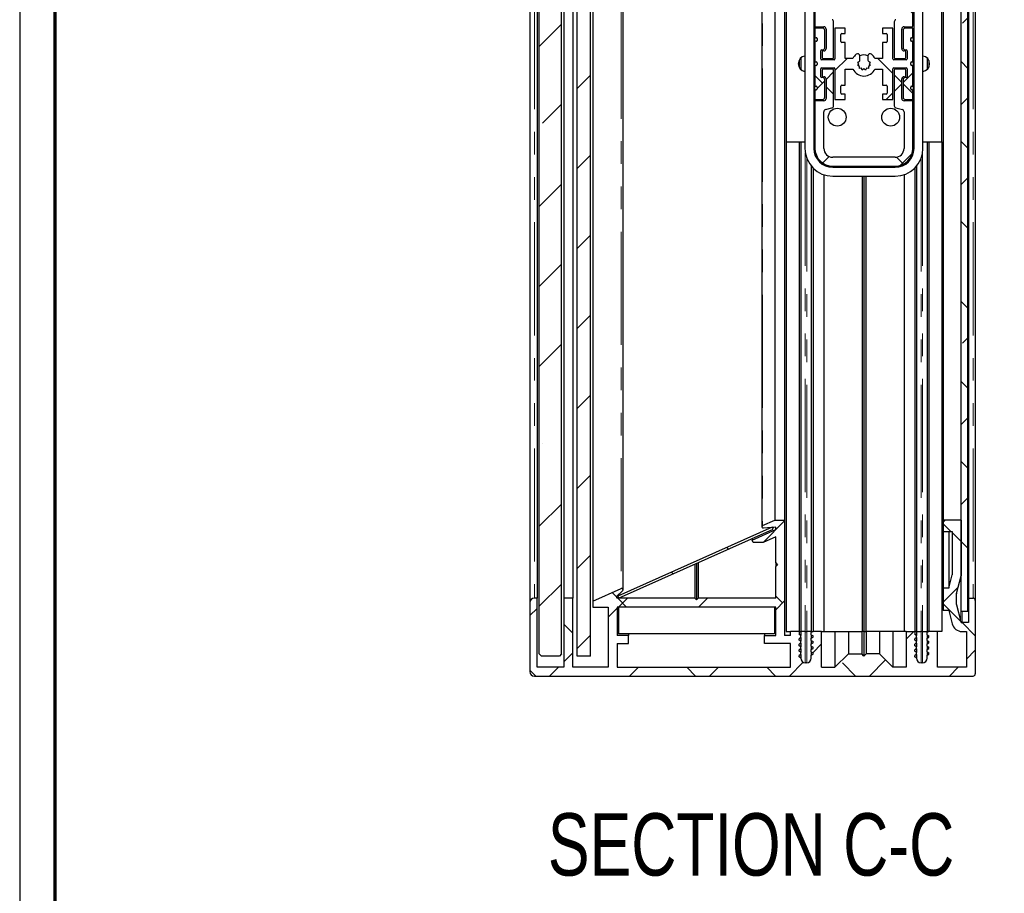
# Paper-space layout 'Section C EZ' of a CAD drawing. Header units: millimetres. Extents: x 7 to 291, y 7 to 204.
# Tile 2 of 6: x 7 to 62, y 51 to 100. Entities that reach past the tile are written whole.
import ezdxf

# ---------------------------------------------------------------- set-up
doc = ezdxf.new("R2010")
doc.units = ezdxf.units.MM
doc.linetypes.add('PHANTOM', pattern=[12.7, 6.35, -1.27, 1.27, -1.27, 1.27, -1.27])
doc.layers.add('LAYER2', color=7, linetype='Continuous')
doc.layers.add('LOGO', color=7, linetype='Continuous')
doc.styles.add('SLDTEXTSTYLE1', font='TXT', dxfattribs={"width": 0.75})

psp = doc.layouts.new('Section C EZ')

# ---------------------------------------------------------------- hatches: boundary and pattern name
at = {"linetype": 'Continuous', "lineweight": 18}
h = psp.add_hatch(dxfattribs=at)
h.set_pattern_fill('ANSI35', style=0)
h.paths.add_polyline_path([(36.99, 180.503), (36.865, 180.628), (35.865, 180.628), (35.74, 180.503), (35.74, 64.503), (35.865, 64.378), (36.865, 64.378), (36.99, 64.503)], flags=0)
h = psp.add_hatch(dxfattribs=at)
h.set_pattern_fill('ANSI31', style=0)
h.paths.add_polyline_path([(37.865, 64.378), (38.615, 64.378), (38.615, 180.628), (37.865, 180.628)], flags=0)
h = psp.add_hatch(dxfattribs=at)
h.set_pattern_fill('ANSI38', angle=90, style=0)
h.paths.add_polyline_path([(59.415, 66.878), (59.79, 66.878), (59.79, 178.128), (59.415, 178.128)], flags=0)
h = psp.add_hatch(dxfattribs=at)
h.set_pattern_fill('ANSI37', style=0)
edge = h.paths.add_edge_path(flags=0)
edge.add_line((55.715, 103.378), (52.215, 103.378))
edge.add_arc((52.215, 102.378), 1, 90, 180)
edge.add_line((51.215, 102.378), (51.215, 99.753))
edge.add_arc((51.265, 99.753), 0.05, 180, 270)
edge.add_line((51.265, 99.703), (51.715, 99.703))
edge.add_arc((51.715, 99.578), 0.125, 0, 90, ccw=False)
edge.add_line((51.84, 99.578), (51.84, 98.478))
edge.add_arc((51.715, 98.478), 0.125, 270, 360, ccw=False)
edge.add_line((51.715, 98.353), (51.665, 98.353))
edge.add_arc((51.665, 98.303), 0.05, 90, 180)
edge.add_line((51.615, 98.303), (51.615, 97.978))
edge.add_arc((51.665, 97.978), 0.05, 180, 270)
edge.add_line((51.665, 97.928), (52.215, 97.928))
edge.add_arc((52.215, 97.978), 0.05, 270, 360)
edge.add_line((52.265, 97.978), (52.265, 99.982))
edge.add_arc((52.14, 99.982), 0.125, 0, 75)
edge.add_line((52.172, 100.103), (51.807, 100.2))
edge.add_arc((51.84, 100.321), 0.125, 180, 255, ccw=False)
edge.add_line((51.715, 100.321), (51.715, 102.378))
edge.add_arc((52.215, 102.378), 0.5, 90, 180, ccw=False)
edge.add_line((52.215, 102.878), (55.715, 102.878))
edge.add_arc((55.715, 102.378), 0.5, 0, 90, ccw=False)
edge.add_line((56.215, 102.378), (56.215, 100.321))
edge.add_arc((56.09, 100.321), 0.125, 285, 360, ccw=False)
edge.add_line((56.122, 100.2), (55.757, 100.103))
edge.add_arc((55.79, 99.982), 0.125, 105, 180)
edge.add_line((55.665, 99.982), (55.665, 97.978))
edge.add_arc((55.715, 97.978), 0.05, 180, 270)
edge.add_line((55.715, 97.928), (56.265, 97.928))
edge.add_arc((56.265, 97.978), 0.05, 270, 360)
edge.add_line((56.315, 97.978), (56.315, 98.303))
edge.add_arc((56.265, 98.303), 0.05, 0, 90)
edge.add_line((56.265, 98.353), (56.215, 98.353))
edge.add_arc((56.215, 98.478), 0.125, 180, 270, ccw=False)
edge.add_line((56.09, 98.478), (56.09, 99.578))
edge.add_arc((56.215, 99.578), 0.125, 90, 180, ccw=False)
edge.add_line((56.215, 99.703), (56.665, 99.703))
edge.add_arc((56.665, 99.753), 0.05, 270, 360)
edge.add_line((56.715, 99.753), (56.715, 102.378))
edge.add_arc((55.715, 102.378), 1, 0, 90)
h = psp.add_hatch(dxfattribs=at)
h.set_pattern_fill('ANSI38', style=0)
edge = h.paths.add_edge_path(flags=0)
edge.add_line((52.34, 95.628), (52.915, 95.628))
edge.add_line((52.915, 95.628), (52.915, 95.928))
edge.add_line((52.915, 95.928), (52.715, 95.928))
edge.add_arc((52.715, 95.978), 0.05, 180, 270, ccw=False)
edge.add_line((52.665, 95.978), (52.665, 96.378))
edge.add_arc((52.715, 96.378), 0.05, 90, 180, ccw=False)
edge.add_line((52.715, 96.428), (52.915, 96.428))
edge.add_line((52.915, 96.428), (52.915, 97.328))
edge.add_line((52.915, 97.328), (53.346, 97.328))
edge.add_arc((53.965, 97.628), 0.688, 205.8721, 334.1279)
edge.add_line((54.583, 97.328), (55.015, 97.328))
edge.add_line((55.015, 97.328), (55.015, 96.428))
edge.add_line((55.015, 96.428), (55.215, 96.428))
edge.add_arc((55.215, 96.378), 0.05, 0, 90, ccw=False)
edge.add_line((55.265, 96.378), (55.265, 95.978))
edge.add_arc((55.215, 95.978), 0.05, 270, 360, ccw=False)
edge.add_line((55.215, 95.928), (55.015, 95.928))
edge.add_line((55.015, 95.928), (55.015, 95.628))
edge.add_line((55.015, 95.628), (55.59, 95.628))
edge.add_line((55.59, 95.628), (55.59, 97.353))
edge.add_arc((55.64, 97.353), 0.05, 90, 180, ccw=False)
edge.add_line((55.64, 97.403), (56.34, 97.403))
edge.add_arc((56.34, 97.353), 0.05, 0, 90, ccw=False)
edge.add_line((56.39, 97.353), (56.39, 96.903))
edge.add_arc((56.34, 96.903), 0.05, 270, 360, ccw=False)
edge.add_line((56.34, 96.853), (56.29, 96.853))
edge.add_arc((56.29, 96.728), 0.125, 90, 180)
edge.add_line((56.165, 96.728), (56.165, 95.753))
edge.add_arc((56.29, 95.753), 0.125, 180, 270)
edge.add_line((56.29, 95.628), (56.715, 95.628))
edge.add_line((56.715, 95.628), (56.715, 96.115))
edge.add_arc((56.665, 96.115), 0.05, 0, 90)
edge.add_line((56.665, 96.165), (56.64, 96.165))
edge.add_arc((56.64, 96.215), 0.05, 180, 270, ccw=False)
edge.add_line((56.59, 96.215), (56.59, 96.315))
edge.add_arc((56.64, 96.315), 0.05, 90, 180, ccw=False)
edge.add_line((56.64, 96.365), (56.665, 96.365))
edge.add_arc((56.665, 96.415), 0.05, 270, 360)
edge.add_line((56.715, 96.415), (56.715, 97.478))
edge.add_arc((56.665, 97.478), 0.05, 0, 90)
edge.add_line((56.665, 97.528), (56.64, 97.528))
edge.add_arc((56.64, 97.578), 0.05, 180, 270, ccw=False)
edge.add_line((56.59, 97.578), (56.59, 97.678))
edge.add_arc((56.64, 97.678), 0.05, 90, 180, ccw=False)
edge.add_line((56.64, 97.728), (56.665, 97.728))
edge.add_arc((56.665, 97.778), 0.05, 270, 360)
edge.add_line((56.715, 97.778), (56.715, 98.84))
edge.add_arc((56.665, 98.84), 0.05, 0, 90)
edge.add_line((56.665, 98.89), (56.64, 98.89))
edge.add_arc((56.64, 98.94), 0.05, 180, 270, ccw=False)
edge.add_line((56.59, 98.94), (56.59, 99.04))
edge.add_arc((56.64, 99.04), 0.05, 90, 180, ccw=False)
edge.add_line((56.64, 99.09), (56.665, 99.09))
edge.add_arc((56.665, 99.14), 0.05, 270, 360)
edge.add_line((56.715, 99.14), (56.715, 99.628))
edge.add_line((56.715, 99.628), (56.29, 99.628))
edge.add_arc((56.29, 99.503), 0.125, 90, 180)
edge.add_line((56.165, 99.503), (56.165, 98.528))
edge.add_arc((56.29, 98.528), 0.125, 180, 270)
edge.add_line((56.29, 98.403), (56.34, 98.403))
edge.add_arc((56.34, 98.353), 0.05, 0, 90, ccw=False)
edge.add_line((56.39, 98.353), (56.39, 97.903))
edge.add_arc((56.34, 97.903), 0.05, 270, 360, ccw=False)
edge.add_line((56.34, 97.853), (55.64, 97.853))
edge.add_arc((55.64, 97.903), 0.05, 180, 270, ccw=False)
edge.add_line((55.59, 97.903), (55.59, 99.628))
edge.add_line((55.59, 99.628), (55.015, 99.628))
edge.add_line((55.015, 99.628), (55.015, 99.328))
edge.add_line((55.015, 99.328), (55.215, 99.328))
edge.add_arc((55.215, 99.278), 0.05, 0, 90, ccw=False)
edge.add_line((55.265, 99.278), (55.265, 98.878))
edge.add_arc((55.215, 98.878), 0.05, 270, 360, ccw=False)
edge.add_line((55.215, 98.828), (55.015, 98.828))
edge.add_line((55.015, 98.828), (55.015, 97.928))
edge.add_line((55.015, 97.928), (54.583, 97.928))
edge.add_arc((53.965, 97.628), 0.688, 25.8721, 51.5214)
edge.add_arc((54.315, 98.068), 0.125, 51.5214, 180)
edge.add_line((54.19, 98.068), (54.19, 97.83))
edge.add_arc((54.265, 97.83), 0.075, 180, 243.7324)
edge.add_line((54.231, 97.763), (54.315, 97.722))
edge.add_line((54.315, 97.722), (54.252, 97.628))
edge.add_line((54.252, 97.628), (54.315, 97.534))
edge.add_line((54.315, 97.534), (54.214, 97.484))
edge.add_line((54.214, 97.484), (54.221, 97.371))
edge.add_line((54.221, 97.371), (54.108, 97.379))
edge.add_line((54.108, 97.379), (54.058, 97.278))
edge.add_line((54.058, 97.278), (53.965, 97.34))
edge.add_line((53.965, 97.34), (53.871, 97.278))
edge.add_line((53.871, 97.278), (53.821, 97.379))
edge.add_line((53.821, 97.379), (53.708, 97.371))
edge.add_line((53.708, 97.371), (53.716, 97.484))
edge.add_line((53.716, 97.484), (53.614, 97.534))
edge.add_line((53.614, 97.534), (53.677, 97.628))
edge.add_line((53.677, 97.628), (53.614, 97.722))
edge.add_line((53.614, 97.722), (53.698, 97.763))
edge.add_arc((53.665, 97.83), 0.075, 296.2676, 360)
edge.add_line((53.74, 97.83), (53.74, 98.068))
edge.add_arc((53.615, 98.068), 0.125, 0, 128.4786)
edge.add_arc((53.965, 97.628), 0.688, 128.4786, 154.1279)
edge.add_line((53.346, 97.928), (52.915, 97.928))
edge.add_line((52.915, 97.928), (52.915, 98.828))
edge.add_line((52.915, 98.828), (52.715, 98.828))
edge.add_arc((52.715, 98.878), 0.05, 180, 270, ccw=False)
edge.add_line((52.665, 98.878), (52.665, 99.278))
edge.add_arc((52.715, 99.278), 0.05, 90, 180, ccw=False)
edge.add_line((52.715, 99.328), (52.915, 99.328))
edge.add_line((52.915, 99.328), (52.915, 99.628))
edge.add_line((52.915, 99.628), (52.34, 99.628))
edge.add_line((52.34, 99.628), (52.34, 97.903))
edge.add_arc((52.29, 97.903), 0.05, 270, 360, ccw=False)
edge.add_line((52.29, 97.853), (51.59, 97.853))
edge.add_arc((51.59, 97.903), 0.05, 180, 270, ccw=False)
edge.add_line((51.54, 97.903), (51.54, 98.353))
edge.add_arc((51.59, 98.353), 0.05, 90, 180, ccw=False)
edge.add_line((51.59, 98.403), (51.64, 98.403))
edge.add_arc((51.64, 98.528), 0.125, 270, 360)
edge.add_line((51.765, 98.528), (51.765, 99.503))
edge.add_arc((51.64, 99.503), 0.125, 0, 90)
edge.add_line((51.64, 99.628), (51.215, 99.628))
edge.add_line((51.215, 99.628), (51.215, 99.14))
edge.add_arc((51.265, 99.14), 0.05, 180, 270)
edge.add_line((51.265, 99.09), (51.29, 99.09))
edge.add_arc((51.29, 99.04), 0.05, 0, 90, ccw=False)
edge.add_line((51.34, 99.04), (51.34, 98.94))
edge.add_arc((51.29, 98.94), 0.05, 270, 360, ccw=False)
edge.add_line((51.29, 98.89), (51.265, 98.89))
edge.add_arc((51.265, 98.84), 0.05, 90, 180)
edge.add_line((51.215, 98.84), (51.215, 97.778))
edge.add_arc((51.265, 97.778), 0.05, 180, 270)
edge.add_line((51.265, 97.728), (51.29, 97.728))
edge.add_arc((51.29, 97.678), 0.05, 0, 90, ccw=False)
edge.add_line((51.34, 97.678), (51.34, 97.578))
edge.add_arc((51.29, 97.578), 0.05, 270, 360, ccw=False)
edge.add_line((51.29, 97.528), (51.265, 97.528))
edge.add_arc((51.265, 97.478), 0.05, 90, 180)
edge.add_line((51.215, 97.478), (51.215, 96.415))
edge.add_arc((51.265, 96.415), 0.05, 180, 270)
edge.add_line((51.265, 96.365), (51.29, 96.365))
edge.add_arc((51.29, 96.315), 0.05, 0, 90, ccw=False)
edge.add_line((51.34, 96.315), (51.34, 96.215))
edge.add_arc((51.29, 96.215), 0.05, 270, 360, ccw=False)
edge.add_line((51.29, 96.165), (51.265, 96.165))
edge.add_arc((51.265, 96.115), 0.05, 90, 180)
edge.add_line((51.215, 96.115), (51.215, 95.628))
edge.add_line((51.215, 95.628), (51.64, 95.628))
edge.add_arc((51.64, 95.753), 0.125, 270, 360)
edge.add_line((51.765, 95.753), (51.765, 96.728))
edge.add_arc((51.64, 96.728), 0.125, 0, 90)
edge.add_line((51.64, 96.853), (51.59, 96.853))
edge.add_arc((51.59, 96.903), 0.05, 180, 270, ccw=False)
edge.add_line((51.54, 96.903), (51.54, 97.353))
edge.add_arc((51.59, 97.353), 0.05, 90, 180, ccw=False)
edge.add_line((51.59, 97.403), (52.29, 97.403))
edge.add_arc((52.29, 97.353), 0.05, 0, 90, ccw=False)
edge.add_line((52.34, 97.353), (52.34, 95.628))
h = psp.add_hatch(dxfattribs=at)
h.set_pattern_fill('ANSI37', style=0)
edge = h.paths.add_edge_path(flags=0)
edge.add_line((51.215, 95.503), (51.215, 92.878))
edge.add_arc((52.215, 92.878), 1, 180, 270)
edge.add_line((52.215, 91.878), (55.715, 91.878))
edge.add_arc((55.715, 92.878), 1, 270, 360)
edge.add_line((56.715, 92.878), (56.715, 95.503))
edge.add_arc((56.665, 95.503), 0.05, 0, 90)
edge.add_line((56.665, 95.553), (56.215, 95.553))
edge.add_arc((56.215, 95.678), 0.125, 180, 270, ccw=False)
edge.add_line((56.09, 95.678), (56.09, 96.778))
edge.add_arc((56.215, 96.778), 0.125, 90, 180, ccw=False)
edge.add_line((56.215, 96.903), (56.265, 96.903))
edge.add_arc((56.265, 96.953), 0.05, 270, 360)
edge.add_line((56.315, 96.953), (56.315, 97.278))
edge.add_arc((56.265, 97.278), 0.05, 0, 90)
edge.add_line((56.265, 97.328), (55.715, 97.328))
edge.add_arc((55.715, 97.278), 0.05, 90, 180)
edge.add_line((55.665, 97.278), (55.665, 95.274))
edge.add_arc((55.79, 95.274), 0.125, 180, 255)
edge.add_line((55.757, 95.153), (56.122, 95.055))
edge.add_arc((56.09, 94.934), 0.125, 0, 75, ccw=False)
edge.add_line((56.215, 94.934), (56.215, 92.878))
edge.add_arc((55.715, 92.878), 0.5, 270, 360, ccw=False)
edge.add_line((55.715, 92.378), (52.215, 92.378))
edge.add_arc((52.215, 92.878), 0.5, 180, 270, ccw=False)
edge.add_line((51.715, 92.878), (51.715, 94.934))
edge.add_arc((51.84, 94.934), 0.125, 105, 180, ccw=False)
edge.add_line((51.807, 95.055), (52.172, 95.153))
edge.add_arc((52.14, 95.274), 0.125, 285, 360)
edge.add_line((52.265, 95.274), (52.265, 97.278))
edge.add_arc((52.215, 97.278), 0.05, 0, 90)
edge.add_line((52.215, 97.328), (51.665, 97.328))
edge.add_arc((51.665, 97.278), 0.05, 90, 180)
edge.add_line((51.615, 97.278), (51.615, 96.953))
edge.add_arc((51.665, 96.953), 0.05, 180, 270)
edge.add_line((51.665, 96.903), (51.715, 96.903))
edge.add_arc((51.715, 96.778), 0.125, 0, 90, ccw=False)
edge.add_line((51.84, 96.778), (51.84, 95.678))
edge.add_arc((51.715, 95.678), 0.125, 270, 360, ccw=False)
edge.add_line((51.715, 95.553), (51.265, 95.553))
edge.add_arc((51.265, 95.503), 0.05, 90, 180)
h = psp.add_hatch(dxfattribs=at)
h.set_pattern_fill('ANSI38', style=0)
edge = h.paths.add_edge_path(flags=0)
edge.add_line((57.608, 64.483), (57.508, 64.425))
edge.add_line((57.508, 64.425), (57.508, 64.253))
edge.add_arc((57.258, 64.253), 0.25, 270, 360, ccw=False)
edge.add_line((57.258, 64.003), (57.171, 64.003))
edge.add_arc((57.171, 64.253), 0.25, 180, 270, ccw=False)
edge.add_line((56.921, 64.253), (56.921, 64.266))
edge.add_line((56.921, 64.266), (56.821, 64.324))
edge.add_line((56.821, 64.324), (56.821, 64.399))
edge.add_line((56.821, 64.399), (56.921, 64.457))
edge.add_line((56.921, 64.457), (56.921, 64.584))
edge.add_line((56.921, 64.584), (56.821, 64.641))
edge.add_line((56.821, 64.641), (56.821, 64.716))
edge.add_line((56.821, 64.716), (56.921, 64.774))
edge.add_line((56.921, 64.774), (56.921, 64.901))
edge.add_line((56.921, 64.901), (56.821, 64.959))
edge.add_line((56.821, 64.959), (56.821, 65.034))
edge.add_line((56.821, 65.034), (56.921, 65.092))
edge.add_line((56.921, 65.092), (56.921, 65.219))
edge.add_line((56.921, 65.219), (56.821, 65.276))
edge.add_line((56.821, 65.276), (56.821, 65.351))
edge.add_line((56.821, 65.351), (56.921, 65.409))
edge.add_line((56.921, 65.409), (56.921, 65.536))
edge.add_line((56.921, 65.536), (56.821, 65.594))
edge.add_line((56.821, 65.594), (56.821, 65.753))
edge.add_line((56.821, 65.753), (56.34, 65.753))
edge.add_line((56.34, 65.753), (56.34, 63.753))
edge.add_line((56.34, 63.753), (55.59, 63.753))
edge.add_line((55.59, 63.753), (54.84, 64.503))
edge.add_line((54.84, 64.503), (54.09, 64.503))
edge.add_line((54.09, 64.503), (53.965, 64.378))
edge.add_line((53.965, 64.378), (53.84, 64.503))
edge.add_line((53.84, 64.503), (53.09, 64.503))
edge.add_line((53.09, 64.503), (52.34, 63.753))
edge.add_line((52.34, 63.753), (51.59, 63.753))
edge.add_line((51.59, 63.753), (51.59, 65.753))
edge.add_line((51.59, 65.753), (51.108, 65.753))
edge.add_line((51.108, 65.753), (51.008, 65.695))
edge.add_line((51.008, 65.695), (51.008, 65.568))
edge.add_line((51.008, 65.568), (51.108, 65.51))
edge.add_line((51.108, 65.51), (51.108, 65.435))
edge.add_line((51.108, 65.435), (51.008, 65.378))
edge.add_line((51.008, 65.378), (51.008, 65.25))
edge.add_line((51.008, 65.25), (51.108, 65.193))
edge.add_line((51.108, 65.193), (51.108, 65.118))
edge.add_line((51.108, 65.118), (51.008, 65.06))
edge.add_line((51.008, 65.06), (51.008, 64.933))
edge.add_line((51.008, 64.933), (51.108, 64.875))
edge.add_line((51.108, 64.875), (51.108, 64.8))
edge.add_line((51.108, 64.8), (51.008, 64.743))
edge.add_line((51.008, 64.743), (51.008, 64.615))
edge.add_line((51.008, 64.615), (51.108, 64.558))
edge.add_line((51.108, 64.558), (51.108, 64.483))
edge.add_line((51.108, 64.483), (51.008, 64.425))
edge.add_line((51.008, 64.425), (51.008, 64.253))
edge.add_arc((50.758, 64.253), 0.25, 270, 360, ccw=False)
edge.add_line((50.758, 64.003), (50.671, 64.003))
edge.add_arc((50.671, 64.253), 0.25, 180, 270, ccw=False)
edge.add_line((50.421, 64.253), (50.421, 64.266))
edge.add_line((50.421, 64.266), (50.321, 64.324))
edge.add_line((50.321, 64.324), (50.321, 64.399))
edge.add_line((50.321, 64.399), (50.421, 64.457))
edge.add_line((50.421, 64.457), (50.421, 64.584))
edge.add_line((50.421, 64.584), (50.321, 64.641))
edge.add_line((50.321, 64.641), (50.321, 64.716))
edge.add_line((50.321, 64.716), (50.421, 64.774))
edge.add_line((50.421, 64.774), (50.421, 64.901))
edge.add_line((50.421, 64.901), (50.321, 64.959))
edge.add_line((50.321, 64.959), (50.321, 65.034))
edge.add_line((50.321, 65.034), (50.421, 65.092))
edge.add_line((50.421, 65.092), (50.421, 65.219))
edge.add_line((50.421, 65.219), (50.321, 65.276))
edge.add_line((50.321, 65.276), (50.321, 65.351))
edge.add_line((50.321, 65.351), (50.421, 65.409))
edge.add_line((50.421, 65.409), (50.421, 65.536))
edge.add_line((50.421, 65.536), (50.321, 65.594))
edge.add_line((50.321, 65.594), (50.321, 65.753))
edge.add_line((50.321, 65.753), (49.84, 65.753))
edge.add_line((49.84, 65.753), (49.84, 65.528))
edge.add_line((49.84, 65.528), (49.515, 65.528))
edge.add_line((49.515, 65.528), (49.515, 72.003))
edge.add_line((49.515, 72.003), (48.965, 72.003))
edge.add_line((48.965, 72.003), (48.279, 71.698))
edge.add_arc((48.31, 71.629), 0.075, 114, 274)
edge.add_line((48.315, 71.554), (49.015, 71.603))
edge.add_line((49.015, 71.603), (49.015, 71.478))
edge.add_line((49.015, 71.478), (47.683, 70.885))
edge.add_line((47.683, 70.885), (47.742, 70.753))
edge.add_line((47.742, 70.753), (48.308, 70.753))
edge.add_line((48.308, 70.753), (49.015, 71.067))
edge.add_line((49.015, 71.067), (49.015, 69.603))
edge.add_line((49.015, 69.603), (49.115, 69.503))
edge.add_line((49.115, 69.503), (49.015, 69.403))
edge.add_line((49.015, 69.403), (49.015, 67.628))
edge.add_line((49.015, 67.628), (44.665, 67.628))
edge.add_line((44.665, 67.628), (44.565, 67.528))
edge.add_line((44.565, 67.528), (44.465, 67.628))
edge.add_line((44.465, 67.628), (40.116, 67.628))
edge.add_arc((40.116, 67.678), 0.05, 134, 270, ccw=False)
edge.add_line((40.081, 67.714), (40.417, 68.038))
edge.add_arc((40.365, 68.092), 0.075, 314, 474)
edge.add_line((40.334, 68.16), (38.74, 67.45))
edge.add_line((38.74, 67.45), (38.74, 67.128))
edge.add_line((38.74, 67.128), (39.615, 67.128))
edge.add_line((39.615, 67.128), (39.615, 63.753))
edge.add_line((39.615, 63.753), (37.615, 63.753))
edge.add_line((37.615, 63.753), (37.615, 67.628))
edge.add_line((37.615, 67.628), (37.115, 67.628))
edge.add_line((37.115, 67.628), (37.115, 63.753))
edge.add_line((37.115, 63.753), (35.615, 63.753))
edge.add_line((35.615, 63.753), (35.615, 67.628))
edge.add_line((35.615, 67.628), (35.465, 67.628))
edge.add_arc((35.465, 67.378), 0.25, 90, 180)
edge.add_line((35.215, 67.378), (35.215, 63.503))
edge.add_arc((35.465, 63.503), 0.25, 180, 270)
edge.add_line((35.465, 63.253), (60.09, 63.253))
edge.add_arc((60.09, 63.378), 0.125, 270, 360)
edge.add_line((60.215, 63.378), (60.215, 67.503))
edge.add_arc((60.09, 67.503), 0.125, 0, 90)
edge.add_line((60.09, 67.628), (59.84, 67.628))
edge.add_line((59.84, 67.628), (59.84, 66.253))
edge.add_line((59.84, 66.253), (59.473, 66.253))
edge.add_arc((59.473, 66.328), 0.075, 194, 270, ccw=False)
edge.add_line((59.4, 66.31), (59.167, 67.247))
edge.add_arc((59.24, 67.265), 0.075, 180, 194, ccw=False)
edge.add_line((59.165, 67.265), (59.165, 67.866))
edge.add_arc((59.24, 67.866), 0.075, 166, 180, ccw=False)
edge.add_line((59.167, 67.884), (59.415, 68.878))
edge.add_line((59.415, 68.878), (59.415, 72.003))
edge.add_line((59.415, 72.003), (58.415, 72.003))
edge.add_line((58.415, 72.003), (58.415, 71.378))
edge.add_line((58.415, 71.378), (58.915, 71.378))
edge.add_line((58.915, 71.378), (58.915, 68.939))
edge.add_line((58.915, 68.939), (58.728, 68.19))
edge.add_line((58.728, 68.19), (58.415, 68.19))
edge.add_line((58.415, 68.19), (58.415, 66.94))
edge.add_line((58.415, 66.94), (58.728, 66.94))
edge.add_line((58.728, 66.94), (58.915, 66.189))
edge.add_arc((59.473, 66.328), 0.575, 194, 270)
edge.add_line((59.473, 65.753), (59.715, 65.753))
edge.add_line((59.715, 65.753), (59.715, 63.753))
edge.add_line((59.715, 63.753), (58.09, 63.753))
edge.add_line((58.09, 63.753), (58.09, 65.753))
edge.add_line((58.09, 65.753), (57.608, 65.753))
edge.add_line((57.608, 65.753), (57.508, 65.695))
edge.add_line((57.508, 65.695), (57.508, 65.568))
edge.add_line((57.508, 65.568), (57.608, 65.51))
edge.add_line((57.608, 65.51), (57.608, 65.435))
edge.add_line((57.608, 65.435), (57.508, 65.378))
edge.add_line((57.508, 65.378), (57.508, 65.25))
edge.add_line((57.508, 65.25), (57.608, 65.193))
edge.add_line((57.608, 65.193), (57.608, 65.118))
edge.add_line((57.608, 65.118), (57.508, 65.06))
edge.add_line((57.508, 65.06), (57.508, 64.933))
edge.add_line((57.508, 64.933), (57.608, 64.875))
edge.add_line((57.608, 64.875), (57.608, 64.8))
edge.add_line((57.608, 64.8), (57.508, 64.743))
edge.add_line((57.508, 64.743), (57.508, 64.615))
edge.add_line((57.508, 64.615), (57.608, 64.558))
edge.add_line((57.608, 64.558), (57.608, 64.483))
h.paths.add_polyline_path([(40.115, 65.528), (40.115, 67.128), (49.015, 67.128), (49.015, 65.528), (48.39, 65.528), (48.39, 65.078), (49.84, 65.078), (49.84, 63.753), (40.115, 63.753), (40.115, 65.078), (40.74, 65.078), (40.74, 65.528)], flags=0)
h = psp.add_hatch(dxfattribs=at)
h.set_pattern_fill('ANSI38', angle=90, style=0)
h.paths.add_polyline_path([(40.191, 67.631), (48.87, 71.495), (48.819, 71.61), (40.14, 67.746)], flags=0)

# ---------------------------------------------------------------- linework, layer by layer
at = {"color": 7, "linetype": 'Continuous', "lineweight": 25}
for p, q in [((35.74, 64.503), (35.74, 180.503)), ((36.99, 64.503), (36.99, 180.503)), ((37.865, 64.378), (37.865, 180.628)), ((38.615, 64.378), (38.615, 180.628)), ((59.415, 66.878), (59.415, 178.128)), ((59.79, 66.878), (59.79, 178.128)), ((35.215, 177.878), (35.215, 67.378)), ((35.615, 177.628), (35.615, 67.628)), ((37.115, 177.628), (37.115, 67.628)), ((37.615, 177.628), (37.615, 67.628)), ((38.74, 177.805), (38.74, 67.45)), ((59.84, 177.628), (59.84, 67.628)), ((60.215, 177.753), (60.215, 67.503)), ((40.44, 68.092), (40.44, 177.164)), ((48.235, 173.626), (48.235, 71.629)), ((48.965, 173.253), (48.965, 72.003)), ((49.515, 173.253), (49.515, 72.003)), ((58.415, 173.253), (58.415, 72.003)), ((50.652, 102.378), (50.652, 92.878)), ((51.152, 102.378), (51.152, 92.878)), ((51.215, 102.378), (51.215, 99.753)), ((56.715, 99.753), (56.715, 102.378)), ((56.777, 92.878), (56.777, 102.378)), ((57.277, 92.878), (57.277, 102.378)), ((49.59, 102.003), (49.59, 93.253)), ((58.34, 93.253), (58.34, 102.003)), ((51.215, 99.628), (51.215, 99.14)), ((51.64, 99.628), (51.215, 99.628)), ((51.265, 99.703), (51.715, 99.703)), ((51.765, 98.528), (51.765, 99.503)), ((51.84, 99.578), (51.84, 98.478)), ((52.265, 97.978), (52.265, 99.982)), ((52.34, 99.628), (52.34, 97.903)), ((52.915, 99.628), (52.34, 99.628)), ((52.915, 99.328), (52.915, 99.628)), ((55.015, 99.628), (55.015, 99.328)), ((55.59, 99.628), (55.015, 99.628)), ((55.59, 97.903), (55.59, 99.628)), ((55.665, 99.982), (55.665, 97.978)), ((56.09, 98.478), (56.09, 99.578)), ((56.165, 99.503), (56.165, 98.528)), ((56.215, 99.703), (56.665, 99.703)), ((56.715, 99.628), (56.29, 99.628)), ((56.715, 99.14), (56.715, 99.628)), ((51.265, 99.09), (51.29, 99.09)), ((51.34, 99.04), (51.34, 98.94)), ((52.665, 98.878), (52.665, 99.278)), ((52.715, 99.328), (52.915, 99.328)), ((55.015, 99.328), (55.215, 99.328)), ((55.265, 99.278), (55.265, 98.878)), ((56.59, 98.94), (56.59, 99.04)), ((56.64, 99.09), (56.665, 99.09)), ((51.215, 98.84), (51.215, 97.778)), ((51.29, 98.89), (51.265, 98.89)), ((51.59, 98.403), (51.64, 98.403)), ((52.915, 98.828), (52.715, 98.828)), ((52.915, 97.928), (52.915, 98.828)), ((55.015, 98.828), (55.015, 97.928)), ((55.215, 98.828), (55.015, 98.828)), ((56.29, 98.403), (56.34, 98.403)), ((56.665, 98.89), (56.64, 98.89)), ((56.715, 97.778), (56.715, 98.84)), ((50.421, 97.952), (50.421, 97.304)), ((51.54, 97.903), (51.54, 98.353)), ((52.29, 97.853), (51.59, 97.853)), ((51.615, 98.303), (51.615, 97.978)), ((51.715, 98.353), (51.665, 98.353)), ((51.665, 97.928), (52.215, 97.928)), ((53.346, 97.928), (52.915, 97.928)), ((53.74, 97.83), (53.74, 98.068)), ((54.19, 98.068), (54.19, 97.83)), ((55.015, 97.928), (54.583, 97.928)), ((56.34, 97.853), (55.64, 97.853)), ((55.715, 97.928), (56.265, 97.928)), ((56.265, 98.353), (56.215, 98.353)), ((56.315, 97.978), (56.315, 98.303)), ((56.39, 98.353), (56.39, 97.903)), ((57.508, 97.952), (57.508, 97.304)), ((50.321, 97.818), (50.321, 97.437)), ((51.215, 97.478), (51.215, 96.415)), ((51.265, 97.728), (51.29, 97.728)), ((51.29, 97.528), (51.265, 97.528)), ((51.34, 97.678), (51.34, 97.578)), ((51.54, 96.903), (51.54, 97.353)), ((51.59, 97.403), (52.29, 97.403)), ((52.215, 97.328), (51.665, 97.328)), ((52.34, 97.353), (52.34, 95.628)), ((52.915, 97.328), (53.346, 97.328)), ((52.915, 96.428), (52.915, 97.328)), ((53.614, 97.722), (53.698, 97.763)), ((53.677, 97.628), (53.614, 97.722)), ((53.614, 97.534), (53.677, 97.628)), ((53.716, 97.484), (53.614, 97.534)), ((53.708, 97.371), (53.716, 97.484)), ((53.821, 97.379), (53.708, 97.371)), ((53.871, 97.278), (53.821, 97.379)), ((53.965, 97.34), (53.871, 97.278)), ((54.058, 97.278), (53.965, 97.34)), ((54.108, 97.379), (54.058, 97.278)), ((54.221, 97.371), (54.108, 97.379)), ((54.315, 97.534), (54.214, 97.484)), ((54.214, 97.484), (54.221, 97.371)), ((54.231, 97.763), (54.315, 97.722)), ((54.315, 97.722), (54.252, 97.628)), ((54.252, 97.628), (54.315, 97.534)), ((54.583, 97.328), (55.015, 97.328)), ((55.015, 97.328), (55.015, 96.428)), ((55.59, 95.628), (55.59, 97.353)), ((55.64, 97.403), (56.34, 97.403)), ((56.265, 97.328), (55.715, 97.328)), ((56.39, 97.353), (56.39, 96.903)), ((56.59, 97.578), (56.59, 97.678)), ((56.64, 97.728), (56.665, 97.728)), ((56.665, 97.528), (56.64, 97.528)), ((56.715, 96.415), (56.715, 97.478)), ((57.608, 97.818), (57.608, 97.437)), ((51.64, 96.853), (51.59, 96.853)), ((51.615, 97.278), (51.615, 96.953)), ((51.665, 96.903), (51.715, 96.903)), ((51.84, 96.778), (51.84, 95.678)), ((52.265, 95.274), (52.265, 97.278)), ((55.665, 97.278), (55.665, 95.274)), ((56.09, 95.678), (56.09, 96.778)), ((56.215, 96.903), (56.265, 96.903)), ((56.34, 96.853), (56.29, 96.853)), ((56.315, 96.953), (56.315, 97.278)), ((51.265, 96.365), (51.29, 96.365)), ((51.34, 96.315), (51.34, 96.215)), ((51.765, 95.753), (51.765, 96.728)), ((52.665, 95.978), (52.665, 96.378)), ((52.715, 96.428), (52.915, 96.428)), ((55.015, 96.428), (55.215, 96.428)), ((55.265, 96.378), (55.265, 95.978)), ((56.165, 96.728), (56.165, 95.753)), ((56.59, 96.215), (56.59, 96.315)), ((56.64, 96.365), (56.665, 96.365)), ((51.215, 96.115), (51.215, 95.628)), ((51.215, 95.628), (51.64, 95.628)), ((51.29, 96.165), (51.265, 96.165)), ((52.34, 95.628), (52.915, 95.628)), ((52.915, 95.928), (52.715, 95.928)), ((52.915, 95.628), (52.915, 95.928)), ((55.015, 95.928), (55.015, 95.628)), ((55.215, 95.928), (55.015, 95.928)), ((55.015, 95.628), (55.59, 95.628)), ((56.29, 95.628), (56.715, 95.628)), ((56.665, 96.165), (56.64, 96.165)), ((56.715, 95.628), (56.715, 96.115)), ((51.215, 95.503), (51.215, 92.878)), ((51.715, 95.553), (51.265, 95.553)), ((51.807, 95.055), (52.172, 95.153)), ((55.757, 95.153), (56.122, 95.055)), ((56.665, 95.553), (56.215, 95.553)), ((56.715, 92.878), (56.715, 95.503)), ((51.715, 92.878), (51.715, 94.934)), ((56.215, 94.934), (56.215, 92.878)), ((49.59, 93.253), (50.652, 93.253)), ((49.59, 93.253), (49.59, 65.753)), ((50.321, 93.253), (50.321, 65.753)), ((50.421, 93.253), (50.421, 65.753)), ((57.277, 93.253), (58.34, 93.253)), ((57.508, 93.253), (57.508, 65.753)), ((57.608, 93.253), (57.608, 65.753)), ((58.34, 93.253), (58.34, 65.753)), ((55.715, 92.378), (52.215, 92.378)), ((51.008, 91.885), (51.008, 65.753)), ((51.108, 91.774), (51.108, 65.753)), ((52.215, 91.878), (55.715, 91.878)), ((52.215, 91.815), (55.715, 91.815)), ((56.821, 91.774), (56.821, 65.753)), ((56.921, 91.885), (56.921, 65.753)), ((51.715, 91.397), (51.715, 65.753)), ((52.215, 91.315), (55.715, 91.315)), ((53.865, 91.315), (53.865, 65.753)), ((53.965, 91.315), (53.965, 65.753)), ((54.065, 91.315), (54.065, 65.753)), ((56.215, 91.397), (56.215, 65.753)), ((48.279, 71.698), (48.965, 72.003)), ((48.965, 72.003), (49.515, 72.003)), ((49.515, 72.003), (49.515, 65.528)), ((58.415, 72.003), (58.415, 71.378)), ((59.415, 72.003), (58.415, 72.003)), ((59.415, 72.003), (59.415, 68.878)), ((48.819, 71.61), (40.14, 67.746)), ((40.191, 67.631), (48.87, 71.495)), ((47.683, 70.885), (49.015, 71.478)), ((49.015, 71.603), (48.315, 71.554)), ((48.87, 71.495), (48.819, 71.61)), ((48.833, 71.591), (48.829, 71.588)), ((48.885, 71.591), (48.837, 71.57)), ((48.839, 71.591), (48.885, 71.591)), ((48.885, 71.591), (48.885, 71.594)), ((49.015, 71.478), (49.015, 71.603)), ((58.415, 71.378), (58.915, 71.378)), ((58.415, 71.378), (58.415, 68.19)), ((58.728, 71.378), (58.728, 68.19)), ((58.915, 71.378), (58.915, 68.939)), ((47.683, 70.967), (47.683, 70.885)), ((47.742, 70.753), (47.683, 70.885)), ((49.015, 71.067), (48.308, 70.753)), ((49.015, 69.603), (49.015, 71.067)), ((48.308, 70.753), (47.742, 70.753)), ((44.465, 69.534), (44.465, 67.628)), ((44.565, 69.579), (44.565, 67.528)), ((44.665, 69.623), (44.665, 67.628)), ((49.015, 69.603), (49.115, 69.503)), ((49.015, 69.603), (49.015, 69.403)), ((49.015, 69.403), (49.115, 69.503)), ((49.015, 67.628), (49.015, 69.403)), ((58.728, 68.19), (58.915, 68.939)), ((59.167, 67.884), (59.415, 68.878)), ((38.74, 67.45), (40.334, 68.16)), ((40.081, 67.714), (40.417, 68.038)), ((58.415, 68.19), (58.415, 66.94)), ((58.728, 68.19), (58.415, 68.19)), ((35.615, 67.628), (35.465, 67.628)), ((35.615, 63.753), (35.615, 67.628)), ((37.115, 67.628), (37.115, 63.753)), ((37.615, 67.628), (37.115, 67.628)), ((37.615, 63.753), (37.615, 67.628)), ((38.74, 67.45), (38.74, 67.128)), ((44.465, 67.628), (40.116, 67.628)), ((40.14, 67.746), (40.191, 67.631)), ((40.289, 67.812), (40.156, 67.753)), ((40.156, 67.753), (40.156, 67.786)), ((40.156, 67.753), (40.157, 67.753)), ((44.565, 67.528), (44.465, 67.628)), ((44.665, 67.628), (44.565, 67.528)), ((49.015, 67.628), (44.665, 67.628)), ((59.165, 67.265), (59.165, 67.866)), ((59.84, 67.628), (59.84, 66.253)), ((59.84, 67.628), (60.09, 67.628)), ((60.215, 67.503), (60.215, 63.378)), ((35.215, 67.378), (35.215, 63.503)), ((38.74, 67.128), (39.615, 67.128)), ((39.615, 67.128), (39.615, 63.753)), ((49.015, 67.128), (40.115, 67.128)), ((40.115, 67.128), (40.115, 65.528)), ((40.19, 67.128), (40.19, 65.628)), ((48.94, 67.128), (48.94, 65.628)), ((49.015, 65.528), (49.015, 67.128)), ((58.728, 66.94), (58.415, 66.94)), ((58.728, 66.94), (58.915, 66.189)), ((59.167, 67.247), (59.4, 66.31)), ((59.79, 66.878), (59.415, 66.878)), ((59.84, 66.253), (59.473, 66.253)), ((40.74, 65.528), (40.115, 65.528)), ((48.94, 65.628), (40.19, 65.628)), ((40.74, 65.628), (40.74, 65.528)), ((40.74, 65.078), (40.74, 65.528)), ((48.39, 65.628), (48.39, 65.528)), ((48.39, 65.078), (48.39, 65.528)), ((48.39, 65.528), (49.015, 65.528)), ((49.84, 65.528), (49.515, 65.528)), ((49.59, 65.753), (49.84, 65.753)), ((49.84, 65.528), (49.84, 65.753)), ((50.321, 65.753), (49.84, 65.753)), ((50.321, 65.753), (50.321, 65.594)), ((50.321, 65.753), (50.421, 65.753)), ((50.421, 65.536), (50.321, 65.594)), ((50.421, 65.409), (50.321, 65.351)), ((50.321, 65.276), (50.321, 65.351)), ((50.421, 65.219), (50.321, 65.276)), ((50.421, 65.753), (50.421, 65.536)), ((50.671, 65.753), (50.421, 65.753)), ((50.421, 65.409), (50.421, 65.536)), ((50.421, 65.409), (50.421, 65.219)), ((50.671, 65.753), (50.758, 65.753)), ((51.008, 65.753), (50.758, 65.753)), ((51.108, 65.753), (51.008, 65.695)), ((51.008, 65.753), (51.008, 65.695)), ((51.008, 65.753), (51.108, 65.753)), ((51.008, 65.568), (51.008, 65.695)), ((51.008, 65.568), (51.108, 65.51)), ((51.008, 65.568), (51.008, 65.378)), ((51.008, 65.378), (51.108, 65.435)), ((51.008, 65.25), (51.008, 65.378)), ((51.008, 65.25), (51.108, 65.193)), ((51.008, 65.25), (51.008, 65.06)), ((51.59, 65.753), (51.108, 65.753)), ((51.108, 65.435), (51.108, 65.51)), ((51.59, 63.753), (51.59, 65.753)), ((51.59, 65.753), (51.715, 65.753)), ((51.715, 65.753), (53.865, 65.753)), ((52.34, 65.753), (52.34, 63.753)), ((53.09, 65.753), (53.09, 64.503)), ((53.84, 65.753), (53.84, 64.503)), ((53.965, 65.753), (53.865, 65.753)), ((53.965, 65.753), (53.965, 64.378)), ((53.965, 65.753), (54.065, 65.753)), ((56.215, 65.753), (54.065, 65.753)), ((54.09, 65.753), (54.09, 64.503)), ((54.84, 65.753), (54.84, 64.503)), ((55.59, 65.753), (55.59, 63.753)), ((56.34, 65.753), (56.215, 65.753)), ((56.34, 65.753), (56.34, 63.753)), ((56.34, 65.753), (56.821, 65.753)), ((56.821, 65.753), (56.821, 65.594)), ((56.921, 65.753), (56.821, 65.753)), ((56.921, 65.536), (56.821, 65.594)), ((56.921, 65.409), (56.821, 65.351)), ((56.821, 65.276), (56.821, 65.351)), ((56.921, 65.219), (56.821, 65.276)), ((56.921, 65.753), (56.921, 65.536)), ((56.921, 65.753), (57.171, 65.753)), ((56.921, 65.409), (56.921, 65.536)), ((56.921, 65.409), (56.921, 65.219)), ((57.258, 65.753), (57.171, 65.753)), ((57.258, 65.753), (57.508, 65.753)), ((57.608, 65.753), (57.508, 65.695)), ((57.508, 65.753), (57.508, 65.695)), ((57.608, 65.753), (57.508, 65.753)), ((57.508, 65.568), (57.508, 65.695)), ((57.508, 65.568), (57.608, 65.51)), ((57.508, 65.568), (57.508, 65.378)), ((57.508, 65.378), (57.608, 65.435)), ((57.508, 65.25), (57.508, 65.378)), ((57.508, 65.25), (57.608, 65.193)), ((57.508, 65.25), (57.508, 65.06)), ((58.09, 65.753), (57.608, 65.753)), ((57.608, 65.435), (57.608, 65.51)), ((58.09, 63.753), (58.09, 65.753)), ((58.34, 65.753), (58.09, 65.753)), ((59.473, 65.753), (59.715, 65.753)), ((59.715, 65.753), (59.715, 63.753)), ((40.115, 65.078), (40.74, 65.078)), ((40.115, 65.078), (40.115, 63.753)), ((49.84, 65.078), (48.39, 65.078)), ((49.84, 63.753), (49.84, 65.078)), ((50.421, 65.092), (50.321, 65.034)), ((50.321, 64.959), (50.321, 65.034)), ((50.421, 64.901), (50.321, 64.959)), ((50.421, 64.774), (50.321, 64.716)), ((50.321, 64.641), (50.321, 64.716)), ((50.421, 65.092), (50.421, 65.219)), ((50.421, 65.092), (50.421, 64.901)), ((50.421, 64.774), (50.421, 64.901)), ((50.421, 64.774), (50.421, 64.584)), ((51.008, 65.06), (51.108, 65.118)), ((51.008, 64.933), (51.008, 65.06)), ((51.008, 64.933), (51.108, 64.875)), ((51.008, 64.933), (51.008, 64.743)), ((51.008, 64.743), (51.108, 64.8)), ((51.008, 64.615), (51.008, 64.743)), ((51.108, 65.118), (51.108, 65.193)), ((51.108, 64.8), (51.108, 64.875)), ((56.921, 65.092), (56.821, 65.034)), ((56.821, 64.959), (56.821, 65.034)), ((56.921, 64.901), (56.821, 64.959)), ((56.921, 64.774), (56.821, 64.716)), ((56.821, 64.641), (56.821, 64.716)), ((56.921, 65.092), (56.921, 65.219)), ((56.921, 65.092), (56.921, 64.901)), ((56.921, 64.774), (56.921, 64.901)), ((56.921, 64.774), (56.921, 64.584)), ((57.508, 65.06), (57.608, 65.118)), ((57.508, 64.933), (57.508, 65.06)), ((57.508, 64.933), (57.608, 64.875)), ((57.508, 64.933), (57.508, 64.743)), ((57.508, 64.743), (57.608, 64.8)), ((57.508, 64.615), (57.508, 64.743)), ((57.608, 65.118), (57.608, 65.193)), ((57.608, 64.8), (57.608, 64.875)), ((35.865, 64.378), (35.74, 64.503)), ((36.865, 64.378), (35.865, 64.378)), ((36.99, 64.503), (36.865, 64.378)), ((38.615, 64.378), (37.865, 64.378)), ((50.421, 64.584), (50.321, 64.641)), ((50.421, 64.457), (50.321, 64.399)), ((50.321, 64.324), (50.321, 64.399)), ((50.421, 64.266), (50.321, 64.324)), ((50.421, 64.457), (50.421, 64.584)), ((50.421, 64.457), (50.421, 64.266)), ((50.421, 64.253), (50.421, 64.266)), ((51.008, 64.615), (51.108, 64.558)), ((51.008, 64.615), (51.008, 64.425)), ((51.008, 64.425), (51.108, 64.483)), ((51.008, 64.253), (51.008, 64.425)), ((51.108, 64.483), (51.108, 64.558)), ((52.34, 63.753), (53.09, 64.503)), ((53.09, 64.503), (53.84, 64.503)), ((53.965, 64.378), (53.84, 64.503)), ((54.09, 64.503), (53.965, 64.378)), ((54.84, 64.503), (54.09, 64.503)), ((55.59, 63.753), (54.84, 64.503)), ((56.921, 64.584), (56.821, 64.641)), ((56.921, 64.457), (56.821, 64.399)), ((56.821, 64.324), (56.821, 64.399)), ((56.921, 64.266), (56.821, 64.324)), ((56.921, 64.457), (56.921, 64.584)), ((56.921, 64.457), (56.921, 64.266)), ((56.921, 64.253), (56.921, 64.266)), ((57.508, 64.615), (57.608, 64.558)), ((57.508, 64.615), (57.508, 64.425)), ((57.508, 64.425), (57.608, 64.483)), ((57.508, 64.253), (57.508, 64.425)), ((57.608, 64.483), (57.608, 64.558)), ((37.115, 63.753), (35.615, 63.753)), ((39.615, 63.753), (37.615, 63.753)), ((40.115, 63.753), (49.84, 63.753)), ((50.758, 64.003), (50.671, 64.003)), ((51.59, 63.753), (52.34, 63.753)), ((56.34, 63.753), (55.59, 63.753)), ((57.258, 64.003), (57.171, 64.003)), ((59.715, 63.753), (58.09, 63.753)), ((35.465, 63.253), (60.09, 63.253))]:
    psp.add_line(p, q, dxfattribs=at)
at = {"color": 8, "linetype": 'PHANTOM', "lineweight": 18}
for p, q in [((35.465, 177.628), (35.465, 67.628)), ((60.09, 177.628), (60.09, 67.628)), ((40.334, 177.095), (40.334, 68.16)), ((48.279, 173.558), (48.279, 71.698)), ((51.202, 102.378), (51.202, 92.878)), ((56.727, 92.878), (56.727, 102.378)), ((51.152, 92.878), (51.202, 92.878)), ((56.727, 92.878), (56.777, 92.878)), ((50.671, 92.636), (50.671, 65.753)), ((50.758, 92.311), (50.758, 65.753)), ((57.171, 92.311), (57.171, 65.753)), ((57.258, 92.636), (57.258, 65.753)), ((52.215, 91.865), (55.715, 91.865)), ((52.215, 91.865), (52.215, 91.815)), ((55.715, 91.865), (55.715, 91.815)), ((59.4, 68.821), (59.4, 66.31)), ((40.116, 67.747), (40.116, 67.628)), ((59.167, 67.884), (59.167, 67.247)), ((59.473, 66.878), (59.473, 66.253)), ((50.671, 65.753), (50.671, 64.003)), ((50.758, 65.753), (50.758, 64.003)), ((57.171, 65.753), (57.171, 64.003)), ((57.258, 65.753), (57.258, 64.003))]:
    psp.add_line(p, q, dxfattribs=at)
at = {"color": 7, "linetype": 'Continuous', "lineweight": 25}
for centre in [(52.465, 94.628), (55.465, 94.628)]:
    psp.add_circle(centre, 0.5, dxfattribs=at)
for centre, radius, start, end in [((52.14, 99.982), 0.125, 0, 75), ((55.79, 99.982), 0.125, 105, 180), ((51.265, 99.753), 0.05, 180, 270), ((51.64, 99.503), 0.125, 0, 90), ((51.715, 99.578), 0.125, 0, 90), ((56.215, 99.578), 0.125, 90, 180), ((56.29, 99.503), 0.125, 90, 180), ((56.665, 99.753), 0.05, 270, 0), ((51.265, 99.14), 0.05, 180, 270), ((51.29, 99.04), 0.05, 0, 90), ((52.715, 99.278), 0.05, 90, 180), ((55.215, 99.278), 0.05, 0, 90), ((56.64, 99.04), 0.05, 90, 180), ((56.665, 99.14), 0.05, 270, 0), ((51.265, 98.84), 0.05, 90, 180), ((51.29, 98.94), 0.05, 270, 0), ((51.59, 98.353), 0.05, 90, 180), ((51.64, 98.528), 0.125, 270, 0), ((51.715, 98.478), 0.125, 270, 0), ((52.715, 98.878), 0.05, 180, 270), ((55.215, 98.878), 0.05, 270, 0), ((56.215, 98.478), 0.125, 180, 270), ((56.29, 98.528), 0.125, 180, 270), ((56.34, 98.353), 0.05, 0, 90), ((56.64, 98.94), 0.05, 180, 270), ((56.665, 98.84), 0.05, 0, 90), ((50.715, 97.628), 0.438, 98.2132, 261.7868), ((51.59, 97.903), 0.05, 180, 270), ((51.665, 98.303), 0.05, 90, 180), ((51.665, 97.978), 0.05, 180, 270), ((52.215, 97.978), 0.05, 270, 0), ((52.29, 97.903), 0.05, 270, 0), ((53.965, 97.628), 0.688, 128.4786, 154.1279), ((53.615, 98.068), 0.125, 0, 128.4786), ((53.965, 97.628), 0.5, 63.2373, 116.7627), ((54.315, 98.068), 0.125, 51.5214, 180), ((53.965, 97.628), 0.688, 25.8721, 51.5214), ((55.64, 97.903), 0.05, 180, 270), ((55.715, 97.978), 0.05, 180, 270), ((56.265, 98.303), 0.05, 0, 90), ((56.265, 97.978), 0.05, 270, 0), ((56.34, 97.903), 0.05, 270, 0), ((57.215, 97.628), 0.438, 278.2132, 81.7868), ((51.265, 97.778), 0.05, 180, 270), ((51.265, 97.478), 0.05, 90, 180), ((51.29, 97.678), 0.05, 0, 90), ((51.29, 97.578), 0.05, 270, 0), ((51.59, 97.353), 0.05, 90, 180), ((51.665, 97.278), 0.05, 90, 180), ((52.215, 97.278), 0.05, 0, 90), ((52.29, 97.353), 0.05, 0, 90), ((53.965, 97.628), 0.688, 205.8721, 334.1279), ((53.665, 97.83), 0.075, 296.2676, 0), ((54.265, 97.83), 0.075, 180, 243.7324), ((55.64, 97.353), 0.05, 90, 180), ((55.715, 97.278), 0.05, 90, 180), ((56.265, 97.278), 0.05, 0, 90), ((56.34, 97.353), 0.05, 0, 90), ((56.64, 97.678), 0.05, 90, 180), ((56.64, 97.578), 0.05, 180, 270), ((56.665, 97.778), 0.05, 270, 0), ((56.665, 97.478), 0.05, 0, 90), ((51.59, 96.903), 0.05, 180, 270), ((51.665, 96.953), 0.05, 180, 270), ((51.64, 96.728), 0.125, 0, 90), ((51.715, 96.778), 0.125, 0, 90), ((56.215, 96.778), 0.125, 90, 180), ((56.29, 96.728), 0.125, 90, 180), ((56.265, 96.953), 0.05, 270, 0), ((56.34, 96.903), 0.05, 270, 0), ((51.265, 96.415), 0.05, 180, 270), ((51.29, 96.315), 0.05, 0, 90), ((51.29, 96.215), 0.05, 270, 0), ((52.715, 96.378), 0.05, 90, 180), ((55.215, 96.378), 0.05, 0, 90), ((56.64, 96.315), 0.05, 90, 180), ((56.64, 96.215), 0.05, 180, 270), ((56.665, 96.415), 0.05, 270, 0), ((51.265, 96.115), 0.05, 90, 180), ((51.64, 95.753), 0.125, 270, 0), ((51.715, 95.678), 0.125, 270, 0), ((52.715, 95.978), 0.05, 180, 270), ((55.215, 95.978), 0.05, 270, 0), ((56.215, 95.678), 0.125, 180, 270), ((56.29, 95.753), 0.125, 180, 270), ((56.665, 96.115), 0.05, 0, 90), ((51.265, 95.503), 0.05, 90, 180), ((52.14, 95.274), 0.125, 285, 0), ((55.79, 95.274), 0.125, 180, 255), ((56.665, 95.503), 0.05, 0, 90), ((51.84, 94.934), 0.125, 105, 180), ((56.09, 94.934), 0.125, 0, 75), ((52.215, 92.878), 1.563, 180, 270), ((52.215, 92.878), 1.063, 180, 270), ((52.215, 92.878), 1, 180, 270), ((52.215, 92.878), 0.5, 180, 270), ((55.715, 92.878), 0.5, 270, 0), ((55.715, 92.878), 1, 270, 0), ((55.715, 92.878), 1.062, 270, 0), ((55.715, 92.878), 1.562, 270, 0), ((48.31, 71.629), 0.075, 114, 274), ((40.365, 68.092), 0.075, 314, 114), ((35.465, 67.378), 0.25, 90, 180), ((40.116, 67.678), 0.05, 134, 270), ((59.24, 67.866), 0.075, 166, 180), ((60.09, 67.503), 0.125, 0, 90), ((59.24, 67.265), 0.075, 180, 194), ((59.473, 66.328), 0.575, 194, 270), ((59.473, 66.328), 0.075, 194, 270), ((50.671, 64.253), 0.25, 180, 270), ((50.758, 64.253), 0.25, 270, 0), ((57.171, 64.253), 0.25, 180, 270), ((57.258, 64.253), 0.25, 270, 0), ((35.465, 63.503), 0.25, 180, 270), ((60.09, 63.378), 0.125, 270, 0)]:
    psp.add_arc(centre, radius, start, end, dxfattribs=at)
at = {"color": 8, "linetype": 'PHANTOM', "lineweight": 18}
for centre, start, end in [((52.215, 92.878), 180, 270), ((55.715, 92.878), 270, 0)]:
    psp.add_arc(centre, 1.013, start, end, dxfattribs=at)
at = {"layer": 'LAYER2', "lineweight": 70}
psp.add_line((8.57, 8.784), (8.57, 201.784), dxfattribs=at)
at = {"layer": 'LOGO'}
psp.add_line((6.57, 203.784), (6.57, 6.784), dxfattribs=at)

# ---------------------------------------------------------------- texts
at = {"layer": 'LOGO', "insert": (47.628, 55.551), "char_height": 3.5, "attachment_point": 2, "style": 'SLDTEXTSTYLE1'}
psp.add_mtext('SECTION C-C', dxfattribs=at)

doc.saveas('drawing.dxf')
